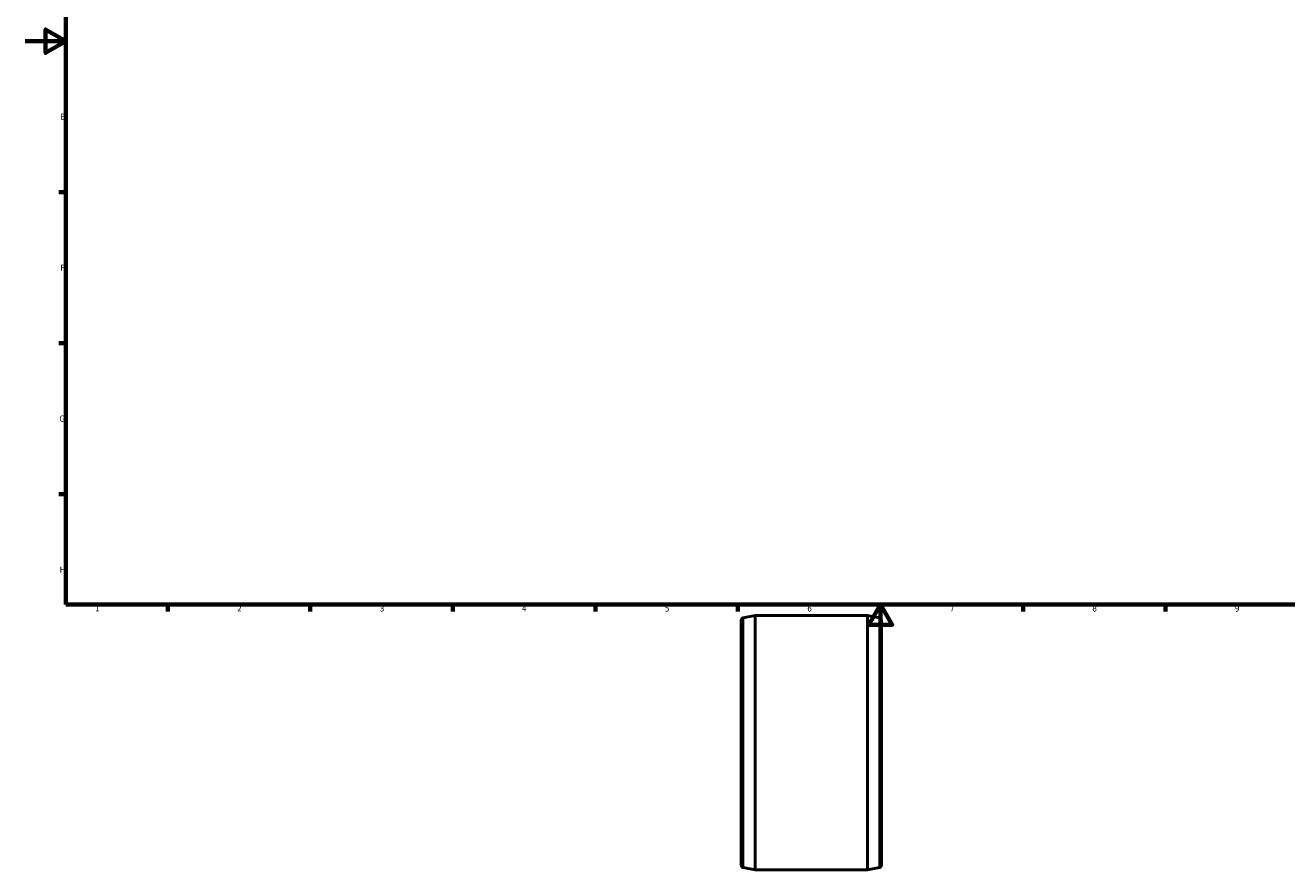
# Model space of a CAD drawing. Header units: millimetres. Extents: x -59 to 1299, y -110 to 912.
# Tile 1 of 5: x 0 to 620, y -110 to 305. Entities that reach past the tile are written whole.
import ezdxf

# ---------------------------------------------------------------- set-up
doc = ezdxf.new("R2010")
doc.units = ezdxf.units.MM
for name, color, linetype, lineweight in [('Border (ANSI)', 7, 'Continuous', 70), ('Visible (ANSI)', 7, 'Continuous', 50), ('Visible Narrow (ANSI)', 7, 'Continuous', 35)]:
    doc.layers.add(name, color=color, linetype=linetype, lineweight=lineweight)
doc.styles.add('Note Text (ANSI)', font='tahoma.ttf')

# ---------------------------------------------------------------- blocks, each defined once
blk = doc.blocks.new('Borders Default Border')
at = {"layer": 'Border (ANSI)'}
for p, q in [((20, 222.75), (16.55, 222.75)), ((20, 148.5), (16.55, 148.5)), ((20, 74.25), (16.55, 74.25)), ((70.08, 20), (70.08, 16.55)), ((140.17, 20), (140.17, 16.55)), ((210.25, 20), (210.25, 16.55)), ((280.33, 20), (280.33, 16.55)), ((350.42, 20), (350.42, 16.55)), ((490.58, 20), (490.58, 16.55)), ((560.67, 20), (560.67, 16.55))]:
    blk.add_line(p, q, dxfattribs=at)
at = {"layer": 'Border (ANSI)', "flags": 128}
for points in [[(20, 20), (20, 574), (821, 574), (821, 20), (20, 20)], [(0, 297), (20, 297), (10, 302.77), (10, 291.23), (20, 297)], [(420.5, 0), (420.5, 20), (414.73, 10), (426.27, 10), (420.5, 20)]]:
    blk.add_lwpolyline(points, dxfattribs=at)
at = {"layer": 'Border (ANSI)', "char_height": 3.05, "attachment_point": 7, "style": 'Note Text (ANSI)'}
for s, insert in [('E', (17.21, 258.35)), ('F', (17.29, 184.1)), ('G', (16.81, 109.79)), ('H', (16.97, 35.6)), ('1', (34.35, 16.55)), ('2', (104.2, 16.55)), ('3', (174.26, 16.49)), ('4', (244.23, 16.55)), ('5', (314.48, 16.49)), ('6', (384.49, 16.49)), ('7', (454.6, 16.55)), ('8', (524.63, 16.48)), ('9', (594.7, 16.49))]:
    blk.add_mtext(s, dxfattribs=dict(at, insert=insert))

msp = doc.modelspace()

# ---------------------------------------------------------------- linework, layer by layer
at = {"layer": 'Visible (ANSI)'}
for p, q in [((353.058, 13.465), (358.931, 14.529)), ((358.931, 14.529), (414.131, 14.529)), ((358.931, 14.529), (358.931, -110.471)), ((414.131, -110.471), (414.131, 14.529)), ((420.004, 13.465), (414.131, 14.529)), ((352.031, -108.177), (352.031, 12.235)), ((421.031, 12.235), (421.031, -108.177)), ((353.058, -109.407), (358.931, -110.471)), ((358.931, -110.471), (414.131, -110.471)), ((420.004, -109.407), (414.131, -110.471))]:
    msp.add_line(p, q, dxfattribs=at)
for centre, start, end in [((353.281, 12.235), 100.268306, 180), ((419.781, 12.235), 0, 79.731694), ((353.281, -108.177), 180, 259.731694), ((419.781, -108.177), 280.268306, 0)]:
    msp.add_arc(centre, 1.25, start, end, dxfattribs=at)
at = {"layer": 'Visible Narrow (ANSI)'}
for p, q in [((353.058, 12.708), (353.058, -108.651)), ((420.004, -108.651), (420.004, 12.708))]:
    msp.add_line(p, q, dxfattribs=at)

# ---------------------------------------------------------------- block references
msp.add_blockref('Borders Default Border', (0, 0))

doc.saveas('drawing.dxf')
